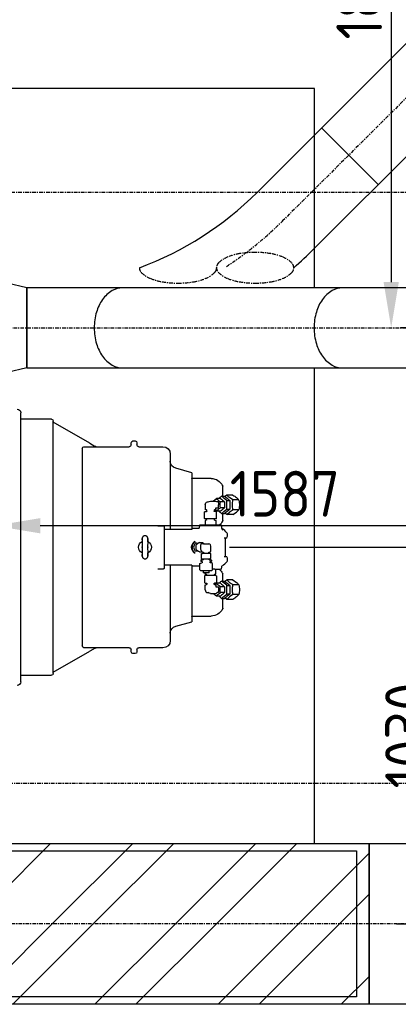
# Model space of a CAD drawing. Header units: metres. Extents: x -82085 to 58758, y -66901 to 95305.
# Tile 103 of 135: x 17116 to 18151, y 17836 to 20529. Entities that reach past the tile are written whole.
import ezdxf

# ---------------------------------------------------------------- set-up
doc = ezdxf.new("R2010")
doc.units = ezdxf.units.M
doc.header["$MEASUREMENT"] = 0
doc.header["$PDSIZE"] = -1
doc.linetypes.add('CENTER-LN', pattern=[19, 10, -3, 3, -3])
doc.layers.get('0').update_dxf_attribs({"linetype": 'CONTINUOUS'})
doc.layers.get('DEFPOINTS').update_dxf_attribs({"linetype": 'CONTINUOUS'})
for name, color, linetype in [('3', 3, 'CONTINUOUS'), ('ARCERING', 10, 'CONTINUOUS'), ('CL', 1, 'CENTER-LN'), ('CONST', 7, 'CONTINUOUS'), ('DIM', 10, 'CONTINUOUS'), ('GEBOUW', 7, 'CONTINUOUS'), ('TEXT2', 7, 'CONTINUOUS')]:
    doc.layers.add(name, color=color, linetype=linetype)
doc.styles.get("Standard").update_dxf_attribs({"font": 'iso.shx'})
doc.dimstyles.get("Standard").update_dxf_attribs({"dimtxt": 0.18, "dimasz": 0.18, "dimexe": 0.18, "dimexo": 0.0625, "dimgap": 0.09, "dimtad": 0, "dimtih": 1, "dimtoh": 1, "dimdec": 4, "dimzin": 0, "dimdsep": 46, "dimtxsty": 'Standard', "dimcen": 0.09, "dimadec": 0, "dimazin": 0, "dimtfac": 1, "dimtdec": 4, "dimtofl": 0, "dimtmove": 0, "dimatfit": 3, "dimfxl": 1, "dimtolj": 1, "dimtzin": 0, "dimarcsym": 0})

# ---------------------------------------------------------------- blocks, each defined once
blk = doc.blocks.new('*D153')
at = {"layer": 'DEFPOINTS', "color": 0, "transparency": 16777216}
for p in [(17614.7, 19085.7), (18071.7, 18055.7), (18265.5, 18055.7)]:
    blk.add_point(p, dxfattribs=at)
at = {"layer": 'DIM', "color": 0, "lineweight": -2, "transparency": 16777216}
for p, q in [((17689.7, 19085.7), (18290.5, 19085.7)), ((18265.5, 18960.7), (18265.5, 18180.7)), ((18146.7, 18055.7), (18290.5, 18055.7))]:
    blk.add_line(p, q, dxfattribs=at)
at = {"layer": 'DIM', "color": 0, "transparency": 16777216}
for points in [[(18244.7, 18960.7), (18286.3, 18960.7), (18265.5, 19085.7)], [(18244.7, 18180.7), (18286.3, 18180.7), (18265.5, 18055.7)]]:
    blk.add_solid(points, dxfattribs=at)
at = {"layer": 'DIM', "color": 0, "transparency": 16777216, "insert": (18178, 18570.7), "char_height": 125, "attachment_point": 5, "rotation": 90}
blk.add_mtext('\\A1;1030', dxfattribs=at)
blk = doc.blocks.new('*D152')
at = {"layer": 'DEFPOINTS', "color": 0, "transparency": 16777216}
for p in [(20514.4, 21565.7), (18131.9, 19685.7), (18131.9, 19685.7)]:
    blk.add_point(p, dxfattribs=at)
at = {"layer": 'DIM', "color": 0, "lineweight": -2, "transparency": 16777216}
for p, q in [((20439.4, 21565.7), (18106.9, 21565.7)), ((18131.9, 21440.7), (18131.9, 19810.7)), ((18206.9, 19685.7), (18156.9, 19685.7))]:
    blk.add_line(p, q, dxfattribs=at)
at = {"layer": 'DIM', "color": 0, "transparency": 16777216}
for points in [[(18111, 21440.7), (18152.7, 21440.7), (18131.9, 21565.7)], [(18111, 19810.7), (18152.7, 19810.7), (18131.9, 19685.7)]]:
    blk.add_solid(points, dxfattribs=at)
at = {"layer": 'DIM', "color": 0, "transparency": 16777216, "insert": (18044.4, 20625.7), "char_height": 125, "attachment_point": 5, "rotation": 90}
blk.add_mtext('\\A1;1880', dxfattribs=at)
blk = doc.blocks.new('*X2')
at = {"color": 0}
for p, q in [((15861.2, 64915.9, 3239), (15866.2, 64920.9, 3239)), ((15870.7, 64700.9, 3239), (16090.7, 64920.9, 3239)), ((15983, 64700.9, 3239), (16203, 64920.9, 3239)), ((16207.5, 64700.9, 3239), (16427.5, 64920.9, 3239)), ((16319.7, 64700.9, 3239), (16539.7, 64920.9, 3239)), ((16544.3, 64700.9, 3239), (16764.3, 64920.9, 3239)), ((16656.5, 64700.9, 3239), (16876.5, 64920.9, 3239)), ((16881, 64700.9, 3239), (17101, 64920.9, 3239)), ((17141.2, 64848.8, 3239), (17213.3, 64920.9, 3239)), ((17217.8, 64700.9, 3239), (17437.8, 64920.9, 3239)), ((17330, 64700.9, 3239), (17550, 64920.9, 3239)), ((17554.5, 64700.9, 3239), (17774.5, 64920.9, 3239)), ((17666.8, 64700.9, 3239), (17886.8, 64920.9, 3239)), ((17891.3, 64700.9, 3239), (18111.3, 64920.9, 3239)), ((18003.5, 64700.9, 3239), (18223.5, 64920.9, 3239)), ((18228.1, 64700.9, 3239), (18421.2, 64894.1, 3239)), ((16993.3, 64700.9, 3239), (17141.2, 64848.8, 3239)), ((18340.3, 64700.9, 3239), (18421.2, 64781.8, 3239)), ((15861.2, 64691.4, 3239), (15870.7, 64700.9, 3239)), ((15861.2, 64579.1, 3239), (15983, 64700.9, 3239)), ((15987.5, 64480.9, 3239), (16207.5, 64700.9, 3239)), ((16099.7, 64480.9, 3239), (16319.7, 64700.9, 3239)), ((16324.3, 64480.9, 3239), (16544.3, 64700.9, 3239)), ((16436.5, 64480.9, 3239), (16656.5, 64700.9, 3239)), ((16661, 64480.9, 3239), (16881, 64700.9, 3239)), ((16773.3, 64480.9, 3239), (16993.3, 64700.9, 3239)), ((17141.2, 64624.3, 3239), (17217.8, 64700.9, 3239)), ((17141.2, 64512.1, 3239), (17330, 64700.9, 3239)), ((17334.5, 64480.9, 3239), (17554.5, 64700.9, 3239)), ((17446.8, 64480.9, 3239), (17666.8, 64700.9, 3239)), ((17671.3, 64480.9, 3239), (17891.3, 64700.9, 3239)), ((17783.5, 64480.9, 3239), (18003.5, 64700.9, 3239)), ((18008.1, 64480.9, 3239), (18228.1, 64700.9, 3239)), ((18120.3, 64480.9, 3239), (18340.3, 64700.9, 3239)), ((16997.8, 64480.9, 3239), (17141.2, 64624.3, 3239)), ((18344.8, 64480.9, 3239), (18421.2, 64557.3, 3239)), ((17110, 64480.9, 3239), (17141.2, 64512.1, 3239))]:
    blk.add_line(p, q, dxfattribs=at)
blk = doc.blocks.new('*D56')
at = {"layer": 'DEFPOINTS', "color": 0, "transparency": 16777216}
for p in [(18634.4, 19685.7), (17047.3, 19498.2), (17047.3, 19144.5)]:
    blk.add_point(p, dxfattribs=at)
at = {"layer": 'DIM', "color": 0, "lineweight": -2, "transparency": 16777216}
for p, q in [((18634.4, 19610.7), (18634.4, 19119.5)), ((17047.3, 19423.2), (17047.3, 19119.5)), ((18509.4, 19144.5), (17172.3, 19144.5))]:
    blk.add_line(p, q, dxfattribs=at)
at = {"layer": 'DIM', "color": 0, "transparency": 16777216}
for points in [[(17172.3, 19165.4), (17172.3, 19123.7), (17047.3, 19144.5)], [(18509.4, 19165.4), (18509.4, 19123.7), (18634.4, 19144.5)]]:
    blk.add_solid(points, dxfattribs=at)
at = {"layer": 'DIM', "color": 0, "transparency": 16777216, "insert": (17840.8, 19232), "char_height": 125, "attachment_point": 5}
blk.add_mtext('\\A1;1587', dxfattribs=at)
blk = doc.blocks.new('Pomp Schwing Zg. KSP + SD - Tab.5 BA')
at = {"color": 0, "linetype": 'Continuous'}
for p, q in [((1459, 968), (1459, 232)), ((1459, 950), (1543, 950)), ((1548, 942), (1647.9, 884.3)), ((1772, 891), (1766, 891)), ((1672, 875), (1632, 875)), ((1662.9, 875.7), (1647.9, 884.3)), ((1756, 875), (1672, 875)), ((1761, 886), (1761, 880)), ((1777, 880), (1777, 886)), ((1848, 875), (1782, 875)), ((1868, 649), (1868, 855)), ((1882.8, 816), (1926.8, 804)), ((1926.8, 649), (1926.8, 804)), ((1927.8, 788), (1979.8, 788)), ((2012.2, 767), (2012.2, 739.7)), ((2005, 733.5), (1994.1, 733.5)), ((2008.5, 739.7), (2016.1, 739.7)), ((2023.1, 742.6), (2017.5, 738.7)), ((2023, 727.8), (2030.6, 727.8)), ((2039.3, 742.6), (2023.1, 742.6)), ((2039.4, 729.3), (2029.8, 735.9)), ((2055.5, 729.3), (2039.4, 729.3)), ((2055.5, 729.3), (2048.9, 735.9)), ((1963.8, 716), (1963.8, 702.9)), ((1966.9, 702), (1966.5, 702.1)), ((1966.9, 702), (1967.1, 702)), ((1968, 701.2), (1967.9, 701.2)), ((1967.9, 698.8), (1967.9, 701.2)), ((1969.5, 724.1), (1971.9, 724.1)), ((1978, 726.1), (1992, 726.1)), ((1988.1, 701.2), (1988.1, 698.8)), ((1989.5, 702.1), (1989.2, 702)), ((1992.2, 702.9), (1992.2, 707.6)), ((1992.4, 707.9), (1999.5, 707.9)), ((1999.5, 724.1), (1996.3, 724.1)), ((1999.5, 707.9), (1999.9, 716)), ((2016, 724.1), (2005.1, 724.1)), ((2016, 707.9), (2005.1, 707.9)), ((2023, 704.2), (2030.6, 704.2)), ((2055.5, 702.7), (2039.4, 702.7)), ((1961.3, 696.7), (1963.5, 698)), ((1961.3, 678.8), (1961.3, 696.7)), ((1963, 677.5), (1962.4, 677.9)), ((1963, 677.5), (1963.5, 677.5)), ((1974.1, 677.5), (1963.5, 677.5)), ((1963.5, 673.4), (1963.5, 670)), ((1967.5, 675), (1967.5, 677.5)), ((1988.6, 677.5), (1974.1, 677.5)), ((1988.5, 677.5), (1988.5, 675)), ((1993, 677.5), (1988.6, 677.5)), ((1993, 698), (1988.9, 698)), ((1992.5, 673.4), (1992.5, 660)), ((1993, 698), (1994.7, 696.7)), ((1993.6, 677.9), (1993, 677.5)), ((2005, 698.5), (1994.1, 698.5)), ((1994.7, 678.8), (1994.7, 696.7)), ((2008.5, 692.3), (2016.1, 692.3)), ((2012.2, 692.3), (2012.2, 673)), ((2023.1, 689.4), (2029.8, 696.1)), ((2039.3, 689.4), (2023.1, 689.4)), ((2039.3, 689.4), (2048.9, 696.1)), ((1834, 659), (1849.7, 659)), ((1834, 658.9), (1849.7, 658.9)), ((1849.7, 659), (1849.7, 658.9)), ((1887.8, 649), (1851.7, 649)), ((1902.6, 649), (1887.8, 649)), ((1926.8, 649), (1902.6, 649)), ((1926.8, 649), (1908.7, 649)), ((1946.6, 652), (1926.8, 652)), ((1949.2, 661.9), (1951.3, 663.3)), ((1949.2, 661.9), (1949.2, 644.1)), ((1951.3, 663.3), (1954.8, 663.3)), ((1954.8, 663.3), (1968.9, 663.3)), ((1974.3, 670), (1958.3, 670)), ((1958.3, 663.3), (1958.3, 670)), ((1968.9, 663.3), (1981.3, 663.3)), ((1974.3, 670), (1974.3, 663.3)), ((1983.3, 661.9), (1983.3, 644.1)), ((1989.6, 660), (1983.3, 660)), ((1989.6, 660), (2005, 660)), ((2008.5, 660), (2005, 660)), ((2008.5, 660), (2009, 654.3)), ((1798.4, 631.5), (1799.6, 631.5)), ((1949.2, 644.1), (1950.3, 643.6)), ((1951.6, 635.4), (1951.6, 637.8)), ((1953.8, 631), (1953.8, 617.5)), ((1954.3, 642.8), (1954.3, 642.8)), ((1955, 642.3), (1954.3, 642.8)), ((1954.5, 631.5), (1955.3, 632)), ((1955.3, 632), (1957.8, 632)), ((1955.4, 639.8), (1955.4, 641.6)), ((1957.8, 632), (1968.2, 632)), ((1958.1, 632), (1958.1, 634.2)), ((1968.2, 632), (1976.6, 632)), ((1974.4, 634.2), (1979.8, 634.2)), ((1974.4, 634.2), (1974.4, 632)), ((1977.3, 632), (1976.6, 632)), ((1977.1, 641.6), (1977.1, 639.8)), ((1977.3, 632), (1978.8, 631)), ((1978.3, 642.8), (1977.5, 642.3)), ((1978.3, 642.8), (1978.3, 642.8)), ((1978.8, 631), (1978.8, 617.5)), ((1983.3, 644.1), (1980.4, 642.8)), ((1980.9, 635.4), (1980.9, 637.8)), ((2015.2, 625), (2015.2, 625.1)), ((2015.2, 625), (2019.7, 625)), ((2017.7, 575), (2017.7, 625)), ((1791.1, 615), (1791.1, 615)), ((1806.9, 615), (1806.9, 615)), ((1931.1, 600), (1933.3, 605.5)), ((1933.3, 594.5), (1931.1, 600)), ((1933.3, 605.5), (1936, 611)), ((1936, 589), (1933.3, 594.5)), ((1935.4, 616.2), (1934.2, 615.5)), ((1939.6, 611), (1936, 611)), ((1939.2, 606.4), (1942.8, 609.5)), ((1944.7, 611), (1939.6, 611)), ((1947.6, 612.7), (1956.2, 612.7)), ((1952.5, 609), (1952.9, 609)), ((1953.2, 611.9), (1958.3, 613)), ((1953.2, 609.4), (1953.2, 611.9)), ((1953.8, 617.5), (1954.6, 617.1)), ((1957.3, 615.3), (1957.3, 616.5)), ((1958.7, 614.4), (1957.3, 615.3)), ((1957.8, 616.5), (1968.2, 616.5)), ((1968.2, 616.5), (1976.6, 616.5)), ((1975.3, 615.3), (1973.8, 614.4)), ((1974.2, 613), (1979.3, 611.9)), ((1975.3, 616.5), (1975.3, 615.3)), ((1978.8, 617.5), (1976.6, 616.5)), ((1979.3, 611.9), (1979.3, 600)), ((1791.1, 585), (1791.1, 585)), ((1799.6, 568.5), (1798.4, 568.5)), ((1806.9, 585), (1806.9, 585)), ((1939.6, 589), (1936, 589)), ((1939.6, 589), (1944.7, 589)), ((1947.6, 587.3), (1942.8, 590.5)), ((1947.6, 587.3), (1956.3, 587.3)), ((1959, 591), (1952.5, 591)), ((1956.3, 587.3), (1961.2, 590.5)), ((1959, 591), (1973.6, 591)), ((2019.7, 575), (2015.2, 575)), ((2015.2, 575), (2015.2, 574.9)), ((1834, 541.1), (1849.7, 541.1)), ((1849.7, 541), (1834, 541)), ((1849.7, 541), (1849.7, 541.1)), ((1887.8, 551), (1851.7, 551)), ((1868, 345), (1868, 551)), ((1902.6, 551), (1887.8, 551)), ((1903.8, 551), (1902.6, 551)), ((1926.8, 551), (1903.8, 551)), ((1926.8, 396), (1926.8, 551)), ((1926.8, 548), (1946.6, 548)), ((1947.5, 540), (1946.6, 548)), ((2008.5, 540), (1947.5, 540)), ((1963.5, 526.6), (1963.5, 540)), ((1992.5, 526.6), (1992.5, 540)), ((2009, 545.7), (2008.5, 540)), ((1961.3, 521.2), (1961.3, 503.3)), ((1963, 522.5), (1962.4, 522.1)), ((1963, 522.5), (1963.5, 522.5)), ((1974.1, 522.5), (1963.5, 522.5)), ((1967.5, 525), (1967.5, 522.5)), ((1988.6, 522.5), (1974.1, 522.5)), ((1988.5, 522.5), (1988.5, 525)), ((1993, 522.5), (1988.6, 522.5)), ((1993.6, 522.1), (1993, 522.5)), ((1994.7, 521.2), (1994.7, 503.3)), ((2012.2, 527), (2012.2, 507.7)), ((1961.3, 503.3), (1963.5, 502)), ((1963.8, 484), (1963.8, 497.1)), ((1966.9, 498), (1966.5, 497.9)), ((1966.9, 498), (1967.1, 498)), ((1967.9, 501.2), (1967.9, 498.8)), ((1968, 498.8), (1967.9, 498.8)), ((1988.1, 498.8), (1988.1, 501.2)), ((1993, 502), (1988.9, 502)), ((1989.5, 497.9), (1989.2, 498)), ((1992.2, 497.1), (1992.2, 492.4)), ((1992.4, 492.1), (1999.5, 492.1)), ((1993, 502), (1994.7, 503.3)), ((2005, 501.5), (1994.1, 501.5)), ((1999.5, 492.1), (1999.9, 484)), ((2016, 492.1), (2005.1, 492.1)), ((2008.5, 507.7), (2016.1, 507.7)), ((2023, 495.8), (2030.6, 495.8)), ((2039.3, 510.6), (2023.1, 510.6)), ((2023.1, 510.6), (2029.8, 503.9)), ((2039.3, 510.6), (2048.9, 503.9)), ((2055.5, 497.3), (2039.4, 497.3)), ((1969.5, 475.9), (1971.9, 475.9)), ((1978, 473.9), (1992, 473.9)), ((2005, 466.5), (1994.1, 466.5)), ((1999.5, 475.9), (1996.3, 475.9)), ((2016, 475.9), (2005.1, 475.9)), ((2008.5, 460.3), (2016.1, 460.3)), ((2012.2, 460.3), (2012.2, 433)), ((2023.1, 457.4), (2017.5, 461.3)), ((2023, 472.2), (2030.6, 472.2)), ((2039.4, 470.7), (2029.8, 464.1)), ((2055.5, 470.7), (2039.4, 470.7)), ((2055.5, 470.7), (2048.9, 464.1)), ((2039.3, 457.4), (2023.1, 457.4)), ((1979.8, 412), (1927.8, 412)), ((1926.8, 396), (1882.8, 384)), ((1632, 325), (1672, 325)), ((1647.9, 315.7), (1662.9, 324.3)), ((1672, 325), (1756, 325)), ((1782, 325), (1848, 325)), ((1647.9, 315.7), (1548, 258)), ((1761, 320), (1761, 314)), ((1766, 309), (1772, 309)), ((1777, 314), (1777, 320))]:
    blk.add_line(p, q, dxfattribs=at)
at = {"color": 0}
for p, q in [((1548, 945), (1548, 255)), ((1627, 330), (1627, 870)), ((1963.5, 698), (1967.1, 698)), ((1966.5, 674), (1963.5, 673.4)), ((1989.5, 674), (1992.5, 673.4)), ((1851.7, 543.1), (1851.7, 656.9)), ((1983.3, 661.9), (1981.3, 663.3)), ((1954.6, 639), (1953, 639)), ((1953, 634.2), (1958.1, 634.2)), ((1979.6, 639), (1977.9, 639)), ((1980.4, 642.8), (1978.3, 642.8)), ((1966.5, 526), (1963.5, 526.6)), ((1989.5, 526), (1992.5, 526.6)), ((1963.5, 502), (1967.1, 502)), ((1543, 250), (1459, 250))]:
    blk.add_line(p, q, dxfattribs=at)
at = {"color": 0, "linetype": 'Continuous'}
for centre, radius, start, end in [((1449, 968), 10, 0, 90), ((1543, 945), 5, 0, 90), ((1766, 886), 5, 90, 180), ((1772, 886), 5, 0, 90), ((1632, 870), 5, 90, 180), ((1665.4, 880), 5, 240, 270), ((1756, 880), 5, 270, 313.0102), ((1756, 880), 5, 313.0102, 0), ((1782, 880), 5, 180, 226.9898), ((1782, 880), 5, 226.9898, 270), ((1848, 855), 20, 0, 90), ((1888, 835.3), 20, 180, 255), ((1927.8, 789), 1, 180, 270), ((1979.8, 753), 35, 26.4232, 90), ((2012, 769), 1, 206.4232, 241.4281), ((2010.9, 767), 1.3, 0, 61.4281), ((2043.2, 665), 84.3, 125.636, 133.526), ((2054.1, 792.6), 84.3, 224.5447, 234.364), ((2074.4, 644.2), 116, 124.6068, 129.6588), ((1955.9, 665), 84.3, 44.5447, 54.364), ((2088.9, 823.4), 116, 226.1437, 235.3932), ((1950.2, 644.2), 116, 46.1437, 55.3932), ((2140.2, 716), 117.8, 174.234, 185.766), ((2058.8, 771.8), 46.2, 219.3147, 231.026), ((1913.4, 716), 117.8, 354.234, 5.766), ((2104.4, 715.4), 66.5, 167.9899, 179.5246), ((1995.9, 669.7), 84.8, 51.3435, 59.2321), ((1990.5, 715.4), 66.5, 0.4754, 12.0101), ((1983.2, 764), 64.1, 252.3619, 255.2165), ((1967.1, 701.1), 0.94, 41.1278, 89.7373), ((1967, 701), 0.979, 9.3838, 40.6497), ((1978, 716), 10.1, 90, 126.8699), ((1988.9, 701.2), 0.8, 90, 180), ((1972.8, 764), 64.1, 284.7834, 287.6381), ((2043.2, 767), 84.3, 230.3566, 234.364), ((2054.1, 639.4), 84.3, 125.636, 135.4553), ((1923, 715.6), 77, 0.2953, 6.3391), ((2092.5, 716), 87.9, 174.695, 185.305), ((1955.9, 767), 84.3, 305.636, 315.4553), ((2088.9, 608.6), 116, 124.6068, 133.8563), ((1928.5, 716), 87.9, 354.695, 5.305), ((1950.2, 787.8), 116, 304.6068, 313.8563), ((2082.7, 629.9), 84.8, 120.7679, 128.6565), ((2102.8, 716.4), 64.9, 180.3341, 192.1514), ((2019.8, 732), 46.2, 308.974, 320.6853), ((1992.1, 716.4), 64.9, 347.8486, 359.6659), ((1966.5, 675), 1, 270, 0), ((1967.1, 698.8), 0.8, 270, 0), ((1988.9, 698.8), 0.8, 180, 270), ((1989.5, 675), 1, 180, 270), ((2074.4, 787.8), 116, 230.3411, 235.3932), ((2066.5, 762.3), 84.8, 234.4693, 239.2321), ((1849.7, 657), 2, 0, 90), ((1979.8, 687), 35, 309.5177, 333.5768), ((2019.6, 654.7), 10.6, 182.1511, 209.1308), ((2012, 671), 1, 118.5719, 153.5768), ((2010.9, 673), 1.3, 298.5719, 0), ((1955.4, 657.2), 14.4, 244.7323, 265.5929), ((1954.6, 639.8), 0.8, 270, 0), ((1954.6, 641.6), 0.8, 0, 60), ((1977.9, 641.6), 0.8, 120, 180), ((1977.9, 639.8), 0.8, 180, 270), ((1799, 600), 17.5, 117.3068, 242.4302), ((1799, 600), 8, 153.0196, 206.9804), ((1801.3, 615.3), 10.2, 182.061, 199.9924), ((1799, 600), 8, 333.0196, 26.9804), ((1796.6, 615.4), 10.3, 340.8297, 357.6464), ((1799, 600), 17.5, 0, 62.1053), ((1799, 600), 17.5, 298.7985, 0), ((1945.8, 600), 19.3, 126.9203, 233.0797), ((1972.6, 599.8), 34, 168.9396, 179.7028), ((1973, 600.2), 34.4, 180.359, 190.9986), ((1960.2, 613.7), 29.1, 223.7198, 233.162), ((1972.6, 569.3), 50.1, 119.9287, 126.5557), ((2018.7, 600), 66.9, 172.2684, 187.7316), ((1958.1, 626.4), 9.89, 244.2114, 268.7244), ((1958.3, 613.8), 0.8, 270, 356.8176), ((1958.3, 613.8), 0.8, 0, 60), ((1974.2, 613.8), 0.8, 120, 180), ((1974.2, 613.8), 0.8, 183.1824, 270), ((1801.4, 584.6), 10.3, 160.8297, 177.6464), ((1796.7, 584.7), 10.2, 2.061, 19.9924), ((1943.7, 613.7), 29.1, 306.838, 308.5383), ((1849.7, 543), 2, 270, 0), ((1979.8, 513), 35, 26.4232, 50.4823), ((2020.2, 545.3), 11.2, 152.5209, 178.2049), ((2017.4, 546.7), 8.12, 125.6127, 154.8935), ((1966.5, 525), 1, 0, 90), ((1989.5, 525), 1, 90, 180), ((2012, 529), 1, 206.4232, 241.4281), ((2010.9, 527), 1.3, 0, 61.4281), ((1983.2, 436), 64.1, 104.7835, 107.6381), ((1967.1, 501.2), 0.8, 0, 90), ((1967.1, 498.9), 0.94, 270.2627, 318.8722), ((1967, 499), 0.979, 319.3503, 350.6162), ((1988.9, 501.2), 0.8, 90, 180), ((1988.9, 498.8), 0.8, 180, 270), ((1972.8, 436), 64.1, 72.3619, 75.2166), ((2043.2, 433), 84.3, 125.636, 129.6434), ((2054.1, 560.6), 84.3, 224.5447, 234.364), ((2074.4, 412.2), 116, 124.6068, 129.6589), ((2092.5, 484), 87.9, 174.695, 185.305), ((1955.9, 433), 84.3, 44.5447, 54.364), ((2088.9, 591.4), 116, 226.1437, 235.3932), ((1928.5, 484), 87.9, 354.695, 5.305), ((1950.2, 412.2), 116, 46.1437, 55.3932), ((2066.5, 437.7), 84.8, 120.7679, 125.5307), ((2140.2, 484), 117.8, 174.234, 185.766), ((2082.7, 570.1), 84.8, 231.3435, 239.2321), ((1913.4, 484), 117.8, 354.234, 5.766), ((2102.8, 483.6), 64.9, 167.8486, 179.6659), ((2019.8, 468), 46.2, 39.3147, 51.026), ((1992.1, 483.6), 64.9, 0.3341, 12.1514), ((1978, 484), 10.1, 233.1301, 270), ((2043.2, 535), 84.3, 226.474, 234.364), ((2054.1, 407.4), 84.3, 125.636, 135.4553), ((1923, 484.4), 77, 353.6609, 359.7047), ((2074.4, 555.8), 116, 230.3412, 235.3932), ((1955.9, 535), 84.3, 305.636, 315.4553), ((2088.9, 376.6), 116, 124.6068, 133.8563), ((1950.2, 555.8), 116, 304.6068, 313.8563), ((2058.8, 428.2), 46.2, 128.974, 140.6853), ((2104.4, 484.6), 66.5, 180.4754, 192.0101), ((1995.9, 530.3), 84.8, 300.7679, 308.6565), ((1990.5, 484.6), 66.5, 347.9899, 359.5246), ((1979.8, 447), 35, 270, 333.5768), ((2012, 431), 1, 118.5719, 153.5768), ((2010.9, 433), 1.3, 298.5719, 0), ((1927.8, 411), 1, 90, 180), ((1888, 364.7), 20, 105, 180), ((1632, 330), 5, 180, 270), ((1665.4, 320), 5, 90, 120), ((1756, 320), 5, 46.9898, 90), ((1756, 320), 5, 0, 46.9898), ((1782, 320), 5, 133.0102, 180), ((1782, 320), 5, 90, 133.0102), ((1848, 345), 20, 270, 0), ((1766, 314), 5, 180, 270), ((1772, 314), 5, 270, 0), ((1543, 255), 5, 270, 0), ((1449, 232), 10, 270, 0)]:
    blk.add_arc(centre, radius, start, end, dxfattribs=at)
at = {"color": 0, "linetype": 'Continuous', "extrusion": (0, 0, -1)}
for centre, major_axis, ratio, start_param, end_param in [((1969.5, 716), (0, 8.1), 0.707107, 4.712389, 6.283185), ((1992, 716), (0, -10.1), 0.707107, 3.141593, 3.785094), ((1992.4, 707.6), (0, -0.269), 0.707107, 1.570796, 3.141593), ((1849.7, 656.9), (2, 0), 0.99863, 4.712389, 6.283185), ((2000, 600), (0, -53), 0.643343, 3.453989, 3.889176), ((1791.4, 600), (0, 24.5), 0.0181, -0.913282, 0.085177), ((1791.4, 600), (0, 24.5), 0.0181, 0.085177, 3.049394), ((1806.6, 600), (0, -24.5), 0.0181, 0.085177, 4.054874), ((2019.7, 633), (0, -8), 0.643343, 3.889176, 6.283185), ((1941, 600), (0, -17.3), 0.766044, 0.397683, 2.743909), ((1952.9, 609.4), (0, -0.409), 0.642788, 4.712389, 6.283185), ((1973.6, 600), (0, 9), 0.642788, 1.570796, 3.141593), ((1791.4, 600), (0, 24.5), 0.0181, 3.049394, 4.054874), ((1806.6, 600), (0, -24.5), 0.0181, -0.913282, 0.085177), ((1957, 600), (0, -11), 0.766044, -0.612555, -0.523599), ((2019.7, 567), (0, -8), 0.643343, 3.141593, 5.535602), ((1849.7, 543.1), (2, 0), 0.99863, 0, 1.570796), ((2000, 600), (0, 53), 0.643343, 2.394009, 2.828775)]:
    blk.add_ellipse(centre, major_axis=major_axis, ratio=ratio, start_param=start_param, end_param=end_param, dxfattribs=at)
at = {"color": 0, "linetype": 'Continuous'}
for centre, major_axis, start_param, end_param in [((1992.4, 492.4), (0, 0.269), 1.570796, 3.141593), ((1969.5, 484), (0, -8.1), 4.712389, 6.283185), ((1992, 484), (0, 10.1), 3.141593, 3.785094)]:
    blk.add_ellipse(centre, major_axis=major_axis, ratio=0.707107, start_param=start_param, end_param=end_param, dxfattribs=at)
for points, knots in [([(1963.5, 677.5), (1963.3, 677.5), (1963.1, 677.5), (1962.8, 677.7), (1962.6, 677.7), (1962, 678.1), (1961.6, 678.4), (1961.3, 678.8)], [0, 0, 0, 0, 0.25, 0.25, 0.5, 0.5, 1, 1, 1, 1]), ([(1993.5, 677.8), (1993.6, 677.8), (1993.6, 677.8), (1994, 678.1), (1994.4, 678.4), (1994.7, 678.8)], [0.4624535, 0.4624535, 0.4624535, 0.4624535, 0.5, 0.5, 1, 1, 1, 1]), ([(1791.1, 615), (1791.1, 615), (1791.1, 616.4), (1791.1, 619), (1791.2, 622.1), (1791.3, 623.9), (1791.4, 624.9), (1791.5, 625.7), (1791.8, 626.9), (1792.4, 628.2), (1793.6, 629.7), (1795.4, 630.9), (1797.2, 631.6), (1798.2, 631.4), (1798.5, 631.4)], [0, 0, 0, 0, 0.001773, 0.171683, 0.342693, 0.516743, 0.610789, 0.678521, 0.712348, 0.762877, 0.823969, 0.896961, 0.978079, 1, 1, 1, 1]), ([(1799.5, 631.4), (1799.7, 631.5), (1800.6, 631.6), (1802.3, 631), (1804.1, 630), (1805.2, 628.7), (1805.9, 627.5), (1806.3, 626.5), (1806.5, 625.8), (1806.6, 625.3), (1806.6, 624.6), (1806.7, 623.6), (1806.8, 621.6), (1806.9, 618.6), (1806.9, 616.2), (1806.9, 615)], [0, 0, 0, 0, 0.013999, 0.096441, 0.161692, 0.216593, 0.263088, 0.300317, 0.328667, 0.358734, 0.409372, 0.515606, 0.683901, 0.863942, 1, 1, 1, 1]), ([(1953, 639), (1952.9, 639), (1952.7, 639), (1952.5, 638.9), (1952.4, 638.8), (1952.1, 638.5), (1951.8, 638.2), (1951.6, 637.8)], [0, 0, 0, 0, 0.25, 0.25, 0.5, 0.5, 1, 1, 1, 1]), ([(1953, 634.2), (1952.9, 634.2), (1952.7, 634.2), (1952.5, 634.3), (1952.4, 634.4), (1952.1, 634.7), (1951.8, 635), (1951.6, 635.4)], [0, 0, 0, 0, 0.25, 0.25, 0.5, 0.5, 1, 1, 1, 1]), ([(1979.6, 639), (1979.7, 639), (1979.8, 639), (1980, 638.9), (1980.1, 638.8), (1980.5, 638.5), (1980.7, 638.2), (1980.9, 637.8)], [0, 0, 0, 0, 0.25, 0.25, 0.5, 0.5, 1, 1, 1, 1]), ([(1979.6, 634.2), (1979.7, 634.2), (1979.8, 634.2), (1980, 634.3), (1980.1, 634.4), (1980.5, 634.7), (1980.7, 635), (1980.9, 635.4)], [0, 0, 0, 0, 0.25, 0.25, 0.5, 0.5, 1, 1, 1, 1]), ([(1798.5, 568.6), (1798.3, 568.5), (1797.4, 568.4), (1795.7, 569), (1793.9, 570), (1792.8, 571.3), (1792.1, 572.5), (1791.7, 573.5), (1791.5, 574.2), (1791.4, 574.7), (1791.4, 575.4), (1791.3, 576.4), (1791.2, 578.4), (1791.1, 581.4), (1791.1, 583.8), (1791.1, 585)], [0, 0, 0, 0, 0.013999, 0.096441, 0.161692, 0.216593, 0.263088, 0.300317, 0.328667, 0.358734, 0.409372, 0.515606, 0.683901, 0.863942, 1, 1, 1, 1]), ([(1806.9, 585), (1806.9, 585), (1806.9, 583.6), (1806.9, 581), (1806.8, 577.9), (1806.7, 576.1), (1806.6, 575.1), (1806.5, 574.3), (1806.2, 573.1), (1805.6, 571.8), (1804.4, 570.3), (1802.6, 569.1), (1800.8, 568.4), (1799.8, 568.6), (1799.5, 568.6)], [0, 0, 0, 0, 0.001773, 0.171683, 0.342693, 0.516743, 0.610789, 0.678521, 0.712348, 0.762877, 0.823969, 0.896961, 0.978079, 1, 1, 1, 1]), ([(1963.5, 522.5), (1963.3, 522.5), (1963.1, 522.5), (1962.8, 522.3), (1962.6, 522.3), (1962, 521.9), (1961.6, 521.6), (1961.3, 521.2)], [0, 0, 0, 0, 0.25, 0.25, 0.5, 0.5, 1, 1, 1, 1]), ([(1993.5, 522.2), (1993.6, 522.2), (1993.6, 522.2), (1994, 521.9), (1994.4, 521.6), (1994.7, 521.2)], [0.4624535, 0.4624535, 0.4624535, 0.4624535, 0.5, 0.5, 1, 1, 1, 1])]:
    blk.add_open_spline(points, degree=3, knots=knots, dxfattribs=at)
for points in [[(1954.6, 631.6), (1954.3, 631.4), (1954, 631.2), (1953.8, 631)], [(1958.8, 613), (1958.9, 613.4), (1958.9, 613.8), (1959, 614.2)]]:
    blk.add_open_spline(points, degree=3, dxfattribs=at)
blk = doc.blocks.new('Gebouw')
at = {"linetype": 'ByBlock', "lineweight": -2}
blk.add_lwpolyline([(-26375, 4325), (-23875, 4325), (-23875, 3925), (-26375, 3925)], close=True, dxfattribs=at)

msp = doc.modelspace()

# ---------------------------------------------------------------- linework, layer by layer
at = {"layer": '3'}
for p, q in [((19059.10744, 21350.23628), (17765.25065, 20055.66595)), ((17919.82097, 19901.09562), (19214.03454, 21195.30918)), ((17941.67057, 20232.79941), (18096.59767, 20077.87231)), ((17135.25065, 19795.21595), (17081.25065, 19807.66595)), ((17135.25065, 19795.21595), (17135.25065, 19576.11595)), ((17135.25065, 19576.11595), (17135.25065, 19795.21595)), ((18219.82279, 19794.85918), (17135.25065, 19794.85918)), ((17135.25065, 19576.11595), (17081.25065, 19563.66595)), ((17135.25065, 19576.11595), (18222.24427, 19576.11595))]:
    msp.add_line(p, q, dxfattribs=at)
for points in [[(17397.2253, 19795.21595, 0.1332561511), (17369.09042, 19787.5821, 0.1067562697), (17342.4503, 19763.1295, 0.0828275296), (17325.98658, 19729.06456, 0.0713517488), (17319.76175, 19685.66595, 0.0713517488), (17325.98658, 19642.26733, 0.0828275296), (17342.4503, 19608.2024, 0.1067562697), (17369.09042, 19583.7498, 0.1332561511), (17397.2253, 19576.11595, 0.1332561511)], [(17998.42798, 19795.21595, 0.1332561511), (17970.2931, 19787.5821, 0.1067562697), (17943.65298, 19763.1295, 0.0828275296), (17927.18926, 19729.06456, 0.0713517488), (17920.96443, 19685.66595, 0.0713517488), (17927.18926, 19642.26733, 0.0828275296), (17943.65298, 19608.2024, 0.1067562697), (17970.2931, 19583.7498, 0.1332561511), (17998.42798, 19576.11595, 0.1332561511)]]:
    msp.add_lwpolyline(points, format="xyb", dxfattribs=at)
msp.add_lwpolyline([(18071.68034, 18275.66595), (20121.68034, 18275.66595), (20121.68034, 17835.66595), (18071.68034, 17835.66595)], close=True, dxfattribs=at)
for radius, start in [(890.45, 290.23457904), (1109.55, 311.1487471)]:
    msp.add_arc((17135.25065, 20685.66595), radius, start, 315, dxfattribs=at)
at = {"layer": 'CL'}
for p, q in [((19429.46421, 21565.66595), (17835.7705, 19978.95312)), ((15654.68034, 19685.66595), (18634.39332, 19685.66595))]:
    msp.add_line(p, q, dxfattribs=at)
msp.add_arc((17131.77467, 20689.15722), 1000, 303.36627919, 315, dxfattribs=at)
at = {"layer": 'GEBOUW'}
msp.add_lwpolyline([(17921.68034, 19795.21595), (17921.68034, 20340.66595), (4341.68034, 20340.66595), (4341.68034, 18225.66595), (6461.68034, 18225.66595), (6461.68034, 17835.66595), (8511.68034, 17835.66595), (8511.68034, 18275.66595), (11071.68034, 18275.66595), (11071.68034, 18225.66595), (13461.68034, 18225.66595), (13461.68034, 17835.66595), (15511.68034, 17835.66595), (15511.68034, 18275.66595), (17921.68034, 18275.66595), (17921.68034, 19576.11595)], dxfattribs=at)
msp.add_lwpolyline([(15511.68034, 17835.66595), (15511.68034, 18275.66595), (18071.68034, 18275.66595), (18071.68034, 17835.66595)], close=True, dxfattribs=at)
at = {"layer": 'TEXT2', "color": 1, "linetype": 'CENTER-LN'}
for p, q in [((26583.97656, 20055.66595), (2049.48551, 20055.66595)), ((42411.62204, 18055.66595), (-2708.31966, 18055.66595))]:
    msp.add_line(p, q, dxfattribs=at)
at = {"layer": 'TEXT2', "color": 7, "linetype": 'CENTER-LN'}
msp.add_lwpolyline([(-3375.5737, 18440.06145), (20291.68034, 18440.06145), (20291.68034, 20476.94948), (43060.9649, 20476.94948)], dxfattribs=at)
at = {"layer": 'TEXT2', "color": 1, "linetype": 'CENTER-LN'}
msp.add_lwpolyline([(17654.322, 19850.17055, 0.2041332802), (17660.07167, 19836.67427, 0.096958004), (17685.23633, 19820.47278, 0.0538904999), (17716.82594, 19811.69509, 0.0408608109), (17759.87014, 19808.17156, 0.0408608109), (17802.91433, 19811.69509, 0.0538904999), (17834.50394, 19820.47278, 0.096958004), (17859.6686, 19836.67427, 0.2041332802), (17865.41827, 19850.17055, 0.2041332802), (17859.6686, 19863.66683, 0.096958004), (17834.50394, 19879.86832, 0.0538904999), (17802.91433, 19888.64602, 0.0408608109), (17759.87014, 19892.16954, 0.0408608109), (17716.82594, 19888.64602, 0.0538904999), (17685.23633, 19879.86832, 0.096958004), (17660.07167, 19863.66683, 0.2041332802)], format="xyb", close=True, dxfattribs=at)
msp.add_lwpolyline([(17443.22572, 19850.17055, 0.2041332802), (17448.97539, 19836.67427, 0.096958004), (17474.14005, 19820.47278, 0.0538904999), (17505.72967, 19811.69509, 0.0408608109), (17548.77386, 19808.17156, 0.0408608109), (17591.81805, 19811.69509, 0.0538904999), (17623.40766, 19820.47278, 0.096958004), (17648.57233, 19836.67427, 0.2041332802), (17654.322, 19850.17055, 0.2041332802)], format="xyb", dxfattribs=at)

# ---------------------------------------------------------------- block references
at = {"layer": 'ARCERING'}
msp.add_blockref('*X2', (-349.54789, -46645.21318), dxfattribs=at)
at = {"layer": 'CONST', "color": 6, "xscale": -1, "rotation": 180}
msp.add_blockref('Pomp Schwing Zg. KSP + SD - Tab.5 BA', (15659.68034, 19685.66595), dxfattribs=at)
at = {"layer": 'GEBOUW'}
msp.add_blockref('Gebouw', (41911.68019, 13930.6626), dxfattribs=at)

# ---------------------------------------------------------------- dimensions: what is measured, and where the dimension line sits
at = {"layer": 'DIM'}
for base, p1, p2, picture, middle in [((18131.8628, 19685.66595), (20514.39332, 21565.66595), (18131.8628, 19685.66595), '*D152', (18044.3628, 20625.66595)), ((18265.49148, 18055.66595), (17614.68034, 19085.66595), (18071.68034, 18055.66595), '*D153', (18177.99148, 18570.66595))]:
    dim = msp.add_linear_dim(base=base, p1=p1, p2=p2, angle=90, dimstyle='Standard', override={"dimtxt": 125, "dimasz": 125, "dimexe": 25, "dimexo": 75, "dimgap": 25, "dimtad": 1, "dimtih": 0, "dimtoh": 0, "dimdec": 0, "dimzin": 3, "dimcen": 0, "dimtfac": 0.008, "dimtdec": 0, "dimtmove": 0, "dimtzin": 3}, dxfattribs=at)
    dim.commit()
    dim.dimension.update_dxf_attribs({"geometry": picture, "text_midpoint": middle})
dim = msp.add_linear_dim(base=(17047.25065, 19144.53823), p1=(18634.39332, 19685.66595), p2=(17047.25065, 19498.16595), dimstyle='Standard', override={"dimtxt": 125, "dimasz": 125, "dimexe": 25, "dimexo": 75, "dimgap": 25, "dimtad": 1, "dimtih": 0, "dimtoh": 0, "dimdec": 0, "dimzin": 3, "dimcen": 0, "dimtfac": 0.008, "dimtdec": 0, "dimtmove": 0, "dimtzin": 3}, dxfattribs=at)
dim.commit()
dim.dimension.update_dxf_attribs({"geometry": '*D56', "text_midpoint": (17840.82198, 19232.03823)})

doc.saveas('drawing.dxf')
